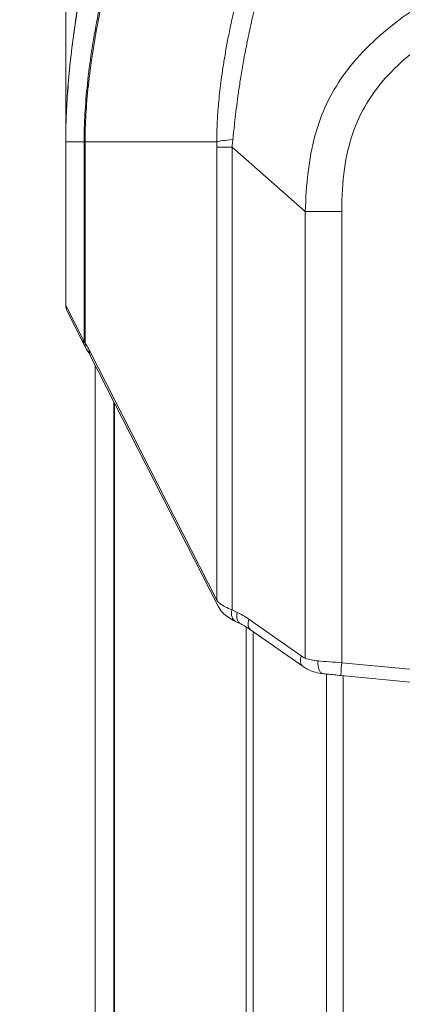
# Model space of a CAD drawing. Header units: millimetres. Extents: x 0 to 437, y 0 to 311.
# Tile 17 of 44: x 50 to 61, y 136 to 165. Entities that reach past the tile are written whole.
import ezdxf

# ---------------------------------------------------------------- set-up
doc = ezdxf.new("R2010")
doc.units = ezdxf.units.MM
for name, color, linetype, lineweight in [('APPARENT', 7, 'Continuous', 0), ('ARETES TANGENTES', 7, 'Continuous', 0), ('DIMENSIONS', 7, 'Continuous', 0)]:
    doc.layers.add(name, color=color, linetype=linetype, lineweight=lineweight)
doc.dimstyles.new('ISO-25', dxfattribs={"dimtxt": 2.5, "dimasz": 2.5, "dimexe": 1.25, "dimexo": 0.625, "dimtad": 1, "dimtxsty": 'Standard', "dimcen": 2.5, "dimadec": 0, "dimazin": 0, "dimtfac": 1, "dimtmove": 0, "dimatfit": 3, "dimfxl": 1, "dimarcsym": 0})

# ---------------------------------------------------------------- blocks, each defined once
blk = doc.blocks.new('D1')
h = blk.add_hatch(color=7)
h.paths.add_polyline_path([(38.317, 176.327), (38.817, 179.327), (39.317, 176.327)], flags=0)
h.paths.add_polyline_path([(39.317, 60.716), (38.817, 57.716), (38.317, 60.716)], flags=0)
at = {"layer": 'DIMENSIONS'}
for p, q in [((62.374, 179.327), (38.817, 179.327)), ((38.817, 176.327), (38.817, 124.459)), ((38.817, 119.873), (38.817, 129.045)), ((38.817, 60.716), (38.817, 124.459)), ((67.733, 57.716), (38.817, 57.716))]:
    blk.add_line(p, q, dxfattribs=at)
for points in [[(38.817, 179.327), (39.317, 176.327), (38.317, 176.327), (38.817, 179.327)], [(38.817, 57.716), (38.317, 60.716), (39.317, 60.716), (38.817, 57.716)]]:
    blk.add_lwpolyline(points, dxfattribs=at)
at = {"layer": 'DIMENSIONS', "char_height": 1.96986, "attachment_point": 5, "rotation": 90}
for s, insert in [('{\\fArial|b0|i0|c0|p0;}', (37.229, 128.693)), ('{\\fArial|b0|i0|c0|p0;486.4}{\\fArial|b0|i0|c0|p0;}', (37.229, 124.459)), ('{\\fArial|b0|i0|c0|p0;}', (37.229, 124.459)), ('{\\fArial|b0|i0|c0|p0;}', (37.229, 124.459)), ('{\\fArial|b0|i0|c0|p0;}', (37.229, 120.226))]:
    blk.add_mtext(s, dxfattribs=dict(at, insert=insert))
blk = doc.blocks.new('D2')
h = blk.add_hatch(color=7)
h.paths.add_polyline_path([(54.59, 187.02), (51.59, 187.52), (54.59, 188.02)], flags=0)
h.paths.add_polyline_path([(129.229, 188.02), (132.229, 187.52), (129.229, 187.02)], flags=0)
at = {"layer": 'DIMENSIONS'}
for p, q in [((51.59, 161.214), (51.59, 187.52)), ((54.59, 187.52), (91.823, 187.52)), ((96.056, 187.52), (86.884, 187.52)), ((129.229, 187.52), (91.823, 187.52)), ((132.229, 161.214), (132.229, 187.52))]:
    blk.add_line(p, q, dxfattribs=at)
for points in [[(51.59, 187.52), (54.59, 188.02), (54.59, 187.02), (51.59, 187.52)], [(132.229, 187.52), (129.229, 187.02), (129.229, 188.02), (132.229, 187.52)]]:
    blk.add_lwpolyline(points, dxfattribs=at)
at = {"layer": 'DIMENSIONS', "char_height": 1.96986, "attachment_point": 5}
for s, insert in [('{\\fArial|b0|i0|c0|p0;322.6}{\\fArial|b0|i0|c0|p0;}', (91.823, 189.107)), ('{\\fArial|b0|i0|c0|p0;}', (87.589, 189.107)), ('{\\fArial|b0|i0|c0|p0;}', (91.823, 189.107)), ('{\\fArial|b0|i0|c0|p0;}', (91.823, 189.107)), ('{\\fArial|b0|i0|c0|p0;}', (96.056, 189.107))]:
    blk.add_mtext(s, dxfattribs=dict(at, insert=insert))
blk = doc.blocks.new('D3')
h = blk.add_hatch(color=7)
h.paths.add_polyline_path([(211.99, 185.104), (208.99, 185.604), (211.99, 186.104)], flags=0)
h.paths.add_polyline_path([(240.209, 186.104), (243.209, 185.604), (240.209, 185.104)], flags=0)
at = {"layer": 'DIMENSIONS'}
for p, q in [((208.99, 170.102), (208.99, 185.604)), ((211.99, 185.604), (225.995, 185.604)), ((230.229, 185.604), (221.056, 185.604)), ((240.209, 185.604), (225.995, 185.604)), ((243.209, 165.348), (243.209, 185.604))]:
    blk.add_line(p, q, dxfattribs=at)
for points in [[(208.99, 185.604), (211.99, 186.104), (211.99, 185.104), (208.99, 185.604)], [(243.209, 185.604), (240.209, 185.104), (240.209, 186.104), (243.209, 185.604)]]:
    blk.add_lwpolyline(points, dxfattribs=at)
at = {"layer": 'DIMENSIONS', "char_height": 1.96986, "attachment_point": 5}
for s, insert in [('{\\fArial|b0|i0|c0|p0;136.9}{\\fArial|b0|i0|c0|p0;}', (225.995, 187.191)), ('{\\fArial|b0|i0|c0|p0;}', (221.762, 187.191)), ('{\\fArial|b0|i0|c0|p0;}', (225.995, 187.191)), ('{\\fArial|b0|i0|c0|p0;}', (225.995, 187.191)), ('{\\fArial|b0|i0|c0|p0;}', (230.229, 187.191))]:
    blk.add_mtext(s, dxfattribs=dict(at, insert=insert))

msp = doc.modelspace()

# ---------------------------------------------------------------- linework, layer by layer
at = {"layer": 'APPARENT'}
for p, q in [((51.59, 161.214), (51.59, 156.433)), ((51.631, 156.263), (52.14, 155.264)), ((52.31, 154.967), (56.04, 147.647)), ((52.456, 88.757), (52.456, 154.681)), ((56.55, 147.202), (56.703, 147.128)), ((56.99, 146.958), (56.99, 146.958)), ((56.99, 146.958), (58.522, 145.885)), ((59.635, 145.621), (79.12, 143.745))]:
    msp.add_line(p, q, dxfattribs=at)
msp.add_arc((51.965, 156.433), 0.375, 180.0002, 207, dxfattribs=at)
for points, knots in [([(51.59, 161.214), (51.59, 162.344), (51.697, 163.477), (52.054, 165.982), (52.343, 167.352), (53.327, 170.818), (54.178, 172.946), (55.856, 175.391), (56.274, 175.92), (57.215, 176.914), (57.747, 177.381), (58.325, 177.774)], [0, 0, 0, 0, 1.355536, 1.355536, 3.099946, 3.099946, 5.892983, 5.892983, 6.700792, 6.700792, 7.539593, 7.539593, 7.539593, 7.539593]), ([(56.548, 147.203), (56.4, 147.275), (56.274, 147.359), (56.121, 147.517), (56.075, 147.579), (56.04, 147.647)], [0.0011839, 0.0011839, 0.0011839, 0.0011839, 0.2436104, 0.2436104, 0.37083, 0.37083, 0.37083, 0.37083]), ([(59.635, 145.621), (59.497, 145.634), (59.359, 145.648), (59.187, 145.666), (59.143, 145.67), (59.101, 145.675)], [0, 0, 0, 0, 0.1660568, 0.1660568, 0.2239001, 0.2239001, 0.2239001, 0.2239001])]:
    msp.add_open_spline(points, degree=3, knots=knots, dxfattribs=at)
for points in [[(52.149, 155.242), (52.144, 155.255), (52.14, 155.263), (52.14, 155.264)], [(52.227, 155.104), (52.197, 155.143), (52.169, 155.188), (52.149, 155.242)], [(52.31, 154.967), (52.279, 155.028), (52.25, 155.075), (52.227, 155.104)], [(56.988, 146.959), (56.895, 147.025), (56.799, 147.081), (56.703, 147.128)], [(58.687, 145.788), (58.63, 145.816), (58.575, 145.848), (58.522, 145.885)], [(59.101, 145.675), (58.954, 145.69), (58.812, 145.726), (58.687, 145.788)]]:
    msp.add_open_spline(points, degree=3, dxfattribs=at)
at = {"layer": 'ARETES TANGENTES'}
for p, q in [((51.591, 161.214), (51.591, 156.433)), ((52.127, 161.214), (51.591, 161.214)), ((52.156, 161.214), (52.127, 161.214)), ((52.127, 155.372), (52.127, 161.214)), ((52.156, 155.334), (52.156, 161.214)), ((56.007, 147.817), (56.007, 161.053)), ((56.448, 161.053), (56.007, 161.053)), ((58.587, 159.173), (56.448, 161.053)), ((56.448, 161.053), (56.448, 147.54)), ((58.587, 146.124), (58.587, 159.173)), ((58.587, 159.173), (59.651, 159.173)), ((59.651, 145.994), (59.651, 159.173)), ((51.59, 156.433), (51.591, 156.433)), ((51.591, 156.433), (52.101, 155.434)), ((52.278, 155.137), (56.007, 147.817)), ((52.999, 153.615), (52.999, 89.822)), ((53.013, 89.849), (53.013, 153.589)), ((56.448, 147.54), (56.601, 147.466)), ((56.94, 147.266), (58.472, 146.192)), ((56.864, 147.04), (56.864, 96.393)), ((57.067, 96.529), (57.067, 146.904)), ((59.651, 145.994), (75.788, 144.441)), ((59.206, 145.664), (59.206, 97.768)), ((59.697, 97.816), (59.697, 145.615))]:
    msp.add_line(p, q, dxfattribs=at)
for centre, major_axis, ratio, start_param, end_param in [((57.596, 161.214), (-1.625, -0.022), 0.064044, -0.808796, -0.209876), ((51.965, 156.433), (-0.334, -0.17), 0.981933, -0.478653, 0), ((52.474, 155.434), (-0.334, -0.17), 0.981933, -0.478653, 0.000003), ((52.523, 155.334), (-0.296, -0.23), 0.944733, -0.686954, 0.000006), ((52.645, 155.137), (-0.334, -0.17), 0.905652, -0.51247, 0), ((56.713, 147.54), (-0.163, -0.338), 0.669016, -1.257664, 0), ((56.866, 147.466), (-0.163, -0.338), 0.66901, -1.257609, -0.000085), ((57.205, 147.266), (-0.215, -0.307), 0.633687, -1.153183, -0.000104), ((58.738, 146.192), (-0.215, -0.307), 0.633687, -1.153182, -0.000021), ((59.14, 146.048), (-0.039, -0.373), 0.474988, -1.521018, 0), ((59.671, 145.994), (-0.036, -0.373), 0.052096, -1.56578, 0)]:
    msp.add_ellipse(centre, major_axis=major_axis, ratio=ratio, start_param=start_param, end_param=end_param, dxfattribs=at)
for points in [[(62.41, 178.184), (62.123, 178.184), (61.538, 178.139), (60.646, 177.928), (59.734, 177.554), (58.835, 177.009), (57.984, 176.317), (57.178, 175.492), (56.409, 174.527), (55.685, 173.434), (55.003, 172.219), (54.337, 170.807), (53.81, 169.486), (53.366, 168.192), (53.009, 166.978), (52.729, 165.859), (52.508, 164.818), (52.339, 163.831), (52.218, 162.899), (52.144, 162.022), (52.127, 161.475), (52.127, 161.214)], [(58.325, 177.774), (57.986, 177.543), (57.303, 177.006), (56.292, 175.959), (55.318, 174.662), (54.383, 173.057), (53.637, 171.412), (53.089, 169.915), (52.685, 168.587), (52.372, 167.36), (52.134, 166.251), (51.95, 165.226), (51.809, 164.276), (51.708, 163.407), (51.639, 162.602), (51.6, 161.87), (51.591, 161.425), (51.591, 161.214)], [(62.41, 177.955), (62.102, 177.955), (61.48, 177.904), (60.548, 177.671), (59.624, 177.275), (58.735, 176.721), (57.906, 176.034), (57.121, 175.224), (56.372, 174.279), (55.663, 173.209), (54.994, 172.019), (54.338, 170.633), (53.818, 169.334), (53.379, 168.061), (53.026, 166.865), (52.749, 165.763), (52.532, 164.736), (52.364, 163.765), (52.245, 162.851), (52.173, 161.994), (52.156, 161.466), (52.156, 161.214)], [(62.41, 173.924), (62.196, 173.926), (61.77, 173.876), (61.126, 173.632), (60.532, 173.247), (60.005, 172.769), (59.54, 172.234), (59.109, 171.638), (58.7, 170.976), (58.299, 170.226), (57.887, 169.339), (57.521, 168.432), (57.224, 167.6), (56.989, 166.866), (56.799, 166.214), (56.642, 165.621), (56.512, 165.084), (56.405, 164.597), (56.317, 164.155), (56.243, 163.749), (56.182, 163.372), (56.132, 163.019), (56.092, 162.693), (56.06, 162.393), (56.037, 162.117), (56.02, 161.862), (56.01, 161.628), (56.006, 161.412), (56.006, 161.278), (56.006, 161.214)], [(62.393, 173.62), (62.196, 173.609), (61.8, 173.524), (61.182, 173.181), (60.601, 172.662), (60.078, 172.041), (59.579, 171.311), (59.089, 170.463), (58.563, 169.389), (58.094, 168.257), (57.736, 167.264), (57.465, 166.415), (57.25, 165.661), (57.08, 164.993), (56.946, 164.4), (56.838, 163.87), (56.75, 163.384), (56.678, 162.938), (56.62, 162.534), (56.572, 162.169), (56.533, 161.839), (56.499, 161.541), (56.482, 161.36), (56.473, 161.274)], [(58.587, 159.173), (58.601, 159.569), (58.648, 160.334), (58.848, 161.408), (59.182, 162.325), (59.669, 163.154), (60.334, 163.943), (61.18, 164.688), (62.118, 165.324), (63.02, 165.796), (63.878, 166.136), (64.71, 166.362), (65.253, 166.442), (65.523, 166.461)], [(59.651, 159.173), (59.651, 159.62), (59.7, 160.448), (59.955, 161.503), (60.351, 162.346), (60.958, 163.156), (61.868, 163.975), (62.893, 164.631), (63.843, 165.065), (64.73, 165.324), (65.253, 165.383), (65.5, 165.382)], [(56.006, 161.214), (56.007, 161.196), (56.007, 161.159), (56.007, 161.106), (56.007, 161.07), (56.007, 161.053)], [(56.473, 161.274), (56.471, 161.25), (56.465, 161.2), (56.457, 161.127), (56.451, 161.078), (56.448, 161.053)], [(52.101, 155.434), (52.105, 155.425), (52.114, 155.406), (52.123, 155.384), (52.127, 155.372)], [(52.127, 155.372), (52.13, 155.366), (52.138, 155.354), (52.15, 155.341), (52.156, 155.334)], [(52.156, 155.334), (52.172, 155.314), (52.202, 155.271), (52.242, 155.204), (52.266, 155.16), (52.278, 155.137)], [(56.007, 147.817), (56.029, 147.785), (56.092, 147.719), (56.243, 147.624), (56.375, 147.567), (56.448, 147.54)], [(56.601, 147.466), (56.656, 147.439), (56.768, 147.379), (56.882, 147.306), (56.94, 147.266)], [(58.472, 146.192), (58.491, 146.179), (58.529, 146.155), (58.568, 146.134), (58.587, 146.124)], [(58.587, 146.124), (58.641, 146.104), (58.758, 146.071), (58.891, 146.053), (58.961, 146.048)], [(58.961, 146.048), (59.067, 146.039), (59.292, 146.021), (59.531, 146.003), (59.651, 145.994)]]:
    msp.add_open_spline(points, degree=3, dxfattribs=at)
msp.add_open_spline([(56.006, 161.214), (55.698, 161.214), (55.064, 161.214), (53.781, 161.214), (52.805, 161.214), (52.156, 161.214)], degree=3, knots=[0, 0, 0, 0, 0.240001, 0.494298, 1, 1, 1, 1], dxfattribs=at)

# ---------------------------------------------------------------- dimensions: what is measured, and where the dimension line sits
at = {"layer": 'DIMENSIONS'}
dim = msp.add_linear_dim(base=(0, 0), p1=(51.59, 161.214), p2=(132.229, 161.214), dimstyle='ISO-25', override={"dimtxt": 2.499554, "dimtad": 1, "dimdec": 1, "dimzin": 0, "dimse1": 0, "dimse2": 0, "dimsd1": 0, "dimsd2": 0, "dimadec": 1, "dimazin": 0, "dimtol": 0, "dimlim": 0, "dimtp": 0, "dimtm": 0, "dimtdec": 1}, dxfattribs=at)
dim.commit()
dim.dimension.update_dxf_attribs({"geometry": 'D2', "text_midpoint": (183.743, 311.073)})
for p1, p2, angle, picture, middle, turn in [((208.99, 170.102), (243.209, 165.348), 180, 'D3', (436.576, 309.157), 180), ((62.374, 179.327), (67.733, 57.716), 270, 'D1', (129.15, 246.425), 270)]:
    dim = msp.add_linear_dim(base=(0, 0), p1=p1, p2=p2, angle=angle, dimstyle='ISO-25', override={"dimtxt": 2.499554, "dimtad": 1, "dimdec": 1, "dimzin": 0, "dimse1": 0, "dimse2": 0, "dimsd1": 0, "dimsd2": 0, "dimadec": 1, "dimazin": 0, "dimtol": 0, "dimlim": 0, "dimtp": 0, "dimtm": 0, "dimtdec": 1}, dxfattribs=at)
    dim.commit()
    dim.dimension.update_dxf_attribs({"geometry": picture, "text_midpoint": middle, "text_rotation": turn})

doc.saveas('drawing.dxf')
